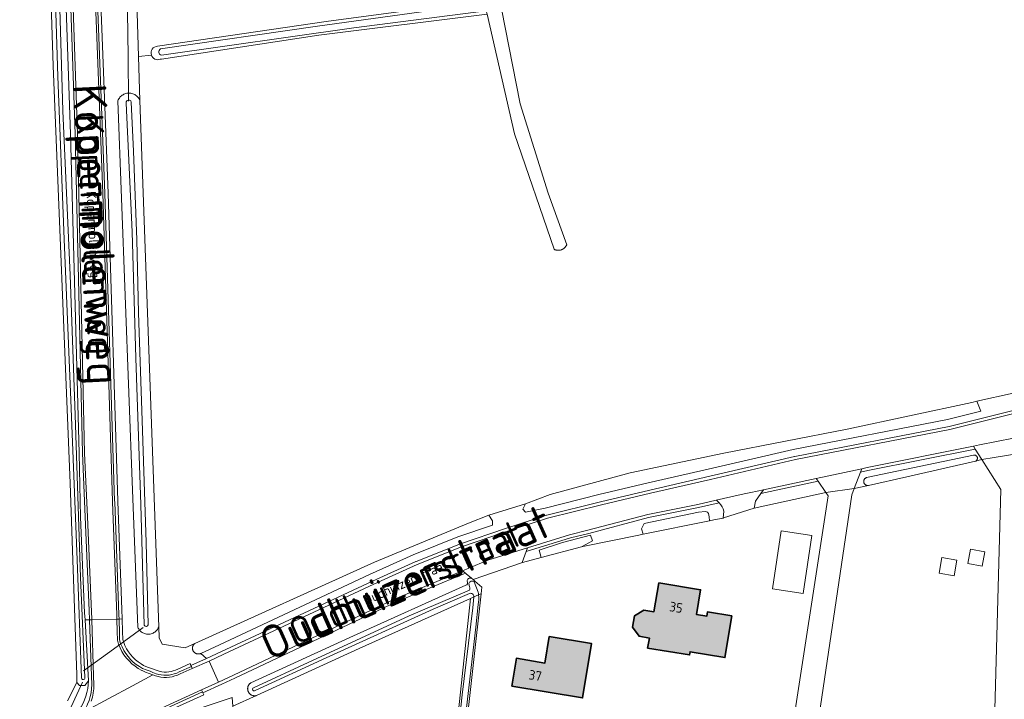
# Model space of a CAD drawing. Header units: metres. Extents: x 200031 to 204075, y 460125 to 464703.
# Tile 159 of 178: x 202241 to 202425, y 464087 to 464214. Entities that reach past the tile are written whole.
import ezdxf
from ezdxf.enums import TextEntityAlignment as Align

# ---------------------------------------------------------------- set-up
doc = ezdxf.new("R2010")
doc.units = ezdxf.units.M
doc.header["$LTSCALE"] = 2
for name, color, linetype, lineweight in [('B-WE-GR-GRAS-GV', 253, 'Continuous', 13), ('B-WE-KW-KUNSTWERK_DUIKER-G', 253, 'Continuous', 18), ('B-WE-OG-BEBOUWING-GV', 253, 'Continuous', 35), ('B-WE-OG-BEBOUWING-T18', 253, 'Continuous', 18), ('B-WE-OG-BEBOUWING_OVERBOUWING-GV', 253, 'Continuous', 18), ('B-WE-OG-TERREIN_CULTUURSCHEIDING-GV', 253, 'Continuous', 18), ('B-WE-OG-TERREIN_ERF-GV', 253, 'Continuous', 18), ('B-WE-OG-TOPOGRAFIE-T18', 250, 'Continuous', 18), ('B-WE-OG-TOPOGRAFIE-T25_2000', 250, 'Continuous', 18), ('B-WE-OG-TOPOGRAFIE-T25_2500', 250, 'Continuous', 18), ('B-WE-OG-WATER_GREPPEL-GV', 253, 'Continuous', 18), ('B-WE-OG-WATER_SLOOT-GV', 253, 'Continuous', 18), ('B-WE-OG-WEG-GV', 253, 'Continuous', 18), ('B-WE-VH-VERHARDING_ASFALT-GV', 253, 'Continuous', 18), ('B-WE-VH-VERHARDING_BETON-A', 254, 'Continuous', 25), ('B-WE-VH-VERHARDING_BETONSTRAATSTEEN-GV', 253, 'Continuous', 18), ('B-WE-VH-VERHARDING_GRASBETONSTEEN-GV', 253, 'Continuous', 18)]:
    doc.layers.add(name, color=color, linetype=linetype, lineweight=lineweight)
doc.styles.add('NLCS-ISO-M1000-T18', font='NLCS-ISO.ttf', dxfattribs={"height": 1.8})
doc.styles.add('NLCS-ISO-M2000-T25', font='NLCS-ISO.ttf', dxfattribs={"height": 5})
doc.styles.add('NLCS-ISO-M2500-T25', font='NLCS-ISO.ttf', dxfattribs={"height": 6.25})

msp = doc.modelspace()

# ---------------------------------------------------------------- hatches: boundary and pattern name
at = {"layer": 'B-WE-VH-VERHARDING_BETON-A'}
h = msp.add_hatch(color=256, dxfattribs=at)
h.dxf.hatch_style = 1
h.paths.add_polyline_path([(202358.545, 464096.358), (202366.387, 464095.054), (202366.485, 464095.646), (202372.999, 464094.563), (202374.288, 464102.357), (202369.74, 464103.109), (202369.61, 464102.319), (202367.686, 464102.638), (202368.453, 464107.274), (202360.658, 464108.563), (202359.72, 464103.144), (202357.828, 464103.472), (202356.071, 464102.355), (202355.715, 464100.252), (202356.938, 464098.565), (202358.869, 464098.23)])
h = msp.add_hatch(color=256, dxfattribs=at)
h.dxf.hatch_style = 1
h.paths.add_polyline_path([(202333.125, 464089.203), (202346.363, 464087.007), (202348.054, 464097.187), (202340.142, 464098.5), (202339.32, 464093.548), (202333.988, 464094.434)])

# ---------------------------------------------------------------- linework, layer by layer
at = {"layer": 'B-WE-GR-GRAS-GV', "flags": 128}
for points in [[(202340.255, 464406.505), (202333.425, 464404.737), (202303.763, 464396.259), (202267.074, 464385.195), (202263.507, 464384.119), (202257.526, 464382.315), (202257.526, 464381.438), (202263.006, 464215.296), (202263.259, 464207.077), (202265.642, 464207.388)], [(202249.942, 464086.458), (202251.666, 464089.912), (202251.661, 464091.371), (202251.562, 464094.847), (202250.44, 464127.21), (202247.273, 464205.346), (202245.188, 464268.729)], [(202266.805, 464209.027), (202298.831, 464213.703), (202326.436, 464217.42)], [(202331.197, 464216.04), (202334.675, 464198.256), (202339.926, 464181.494), (202343.396, 464171.868), (202343.366, 464171.8), (202343.328, 464171.726), (202343.287, 464171.654), (202343.243, 464171.584), (202343.196, 464171.517), (202343.145, 464171.451), (202343.091, 464171.388), (202343.034, 464171.328), (202342.975, 464171.271), (202342.912, 464171.217), (202342.847, 464171.165), (202342.78, 464171.117), (202342.71, 464171.073), (202342.639, 464171.031), (202342.565, 464170.993), (202342.49, 464170.959), (202342.413, 464170.928), (202342.335, 464170.902), (202342.255, 464170.879), (202342.175, 464170.86), (202342.094, 464170.844), (202342.012, 464170.833), (202341.929, 464170.826), (202341.847, 464170.822), (202341.764, 464170.823), (202341.681, 464170.828), (202341.599, 464170.837), (202341.517, 464170.849), (202341.436, 464170.866), (202341.356, 464170.886), (202341.277, 464170.911), (202341.199, 464170.939), (202341.123, 464170.971), (202341.048, 464171.006), (202333.648, 464192.645), (202328.49, 464215.014), (202296.982, 464211.086), (202267.528, 464206.623), (202267.526, 464206.623), (202267.466, 464206.609), (202267.404, 464206.599), (202267.342, 464206.594), (202267.28, 464206.592)], [(202265.642, 464207.388), (202263.259, 464207.077), (202263.512, 464198.858), (202267.01, 464100.319), (202267.104, 464098.286), (202267.654, 464097.101), (202271.94, 464096.387), (202273.757, 464097.21), (202307.421, 464112.46), (202325.042, 464119.723), (202328.828, 464121.209), (202335.688, 464123.358), (202340.282, 464125.081), (202355.284, 464129.129), (202372.786, 464132.82), (202395.884, 464137.345), (202419.221, 464142.345), (202420.158, 464142.551), (202426.967, 464144.047)]]:
    msp.add_lwpolyline(points, dxfattribs=at)
at = {"layer": 'B-WE-GR-GRAS-GV'}
for points in [[(202265.642, 464207.388, -0.4987408), (202266.805, 464209.027)], [(202267.28, 464206.592, -0.4282973), (202265.642, 464207.388)]]:
    msp.add_lwpolyline(points, format="xyb", dxfattribs=at)
at = {"layer": 'B-WE-GR-GRAS-GV', "flags": 128}
msp.add_lwpolyline([(202320.515, 464060.098), (202325.383, 464105.634), (202304.549, 464096.26), (202285.325, 464087.46), (202280.923, 464085.445), (202283.878, 464053.35), (202286.404, 464053.37), (202286.412, 464052.347), (202290.031, 464052.431), (202292.182, 464052.481), (202292.446, 464044.932), (202292.652, 464039.043), (202300.236, 464037.899), (202310.795, 464036.922), (202317.285, 464037.89), (202318.524, 464044.525), (202319.927, 464054.593)], close=True, dxfattribs=at)
at = {"layer": 'B-WE-KW-KUNSTWERK_DUIKER-G', "flags": 128}
for points in [[(202261.364, 464198.728), (202261.27, 464207.09), (202261.176, 464215.453)], [(202252.962, 464092.081), (202258.525, 464096.153), (202264.088, 464100.225)], [(202250.615, 464085.364), (202251.682, 464087.679), (202252.749, 464089.994)]]:
    msp.add_lwpolyline(points, dxfattribs=at)
at = {"layer": 'B-WE-OG-BEBOUWING-GV', "flags": 128}
for points in [[(202358.545, 464096.358), (202366.387, 464095.054), (202366.485, 464095.646), (202372.999, 464094.563), (202374.288, 464102.357), (202369.74, 464103.109), (202369.61, 464102.319), (202367.686, 464102.638), (202368.453, 464107.274), (202360.658, 464108.563), (202359.72, 464103.144), (202357.828, 464103.472), (202356.071, 464102.355), (202355.715, 464100.252), (202356.938, 464098.565), (202358.869, 464098.23)], [(202333.125, 464089.203), (202346.363, 464087.007), (202348.054, 464097.187), (202340.142, 464098.5), (202339.32, 464093.548), (202333.988, 464094.434)]]:
    msp.add_lwpolyline(points, close=True, dxfattribs=at)
at = {"layer": 'B-WE-OG-BEBOUWING_OVERBOUWING-GV', "flags": 128}
for points in [[(202387.66, 464106.56), (202389.27, 464117.43), (202383.52, 464118.28), (202381.91, 464107.41)], [(202418.466, 464112.165), (202421.169, 464111.661), (202421.674, 464114.364), (202418.97, 464114.869)], [(202415.946, 464109.861), (202416.447, 464112.803), (202413.615, 464113.286), (202413.114, 464110.344)]]:
    msp.add_lwpolyline(points, close=True, dxfattribs=at)
at = {"layer": 'B-WE-OG-TERREIN_CULTUURSCHEIDING-GV', "flags": 128}
for points in [[(202255.015, 464246.752), (202256.437, 464210.726), (202257.53, 464181.473), (202259.357, 464123.942), (202259.373, 464123.789), (202260.136, 464103.543), (202260.182, 464101.806), (202260.245, 464099.466), (202260.288, 464097.975), (202260.458, 464097.418), (202260.693, 464096.809), (202260.994, 464096.207), (202261.336, 464095.661), (202261.743, 464095.127), (202262.179, 464094.621), (202262.662, 464094.151), (202263.164, 464093.744), (202263.722, 464093.381), (202264.201, 464093.107), (202264.895, 464092.802), (202267.303, 464091.965), (202267.588, 464091.91), (202268.021, 464091.866), (202268.459, 464091.861), (202268.893, 464091.895), (202269.322, 464091.967), (202269.745, 464092.077), (202270.156, 464092.225), (202270.602, 464092.43), (202272.898, 464093.434), (202273.059, 464093.068), (202275.937, 464094.404), (202274.93, 464095.36), (202274.877, 464095.335), (202274.826, 464095.314), (202274.763, 464095.293), (202274.699, 464095.275), (202274.635, 464095.262), (202274.569, 464095.252), (202274.503, 464095.246), (202274.436, 464095.244), (202274.37, 464095.246), (202274.304, 464095.252), (202274.238, 464095.263), (202274.174, 464095.277), (202274.11, 464095.295), (202274.047, 464095.316), (202273.986, 464095.342), (202273.926, 464095.371), (202273.868, 464095.404), (202273.813, 464095.44), (202273.759, 464095.479), (202273.708, 464095.522), (202273.66, 464095.567), (202273.615, 464095.616), (202273.572, 464095.667), (202273.533, 464095.72), (202273.497, 464095.776), (202273.464, 464095.834), (202273.435, 464095.893), (202273.41, 464095.954), (202273.388, 464096.017), (202273.37, 464096.081), (202273.356, 464096.146), (202273.346, 464096.212), (202273.34, 464096.278), (202273.338, 464096.344), (202273.34, 464096.41), (202273.346, 464096.476), (202273.356, 464096.542), (202273.369, 464096.607), (202273.387, 464096.671), (202273.409, 464096.734), (202273.434, 464096.795), (202273.463, 464096.855), (202273.495, 464096.913), (202273.531, 464096.969), (202273.57, 464097.022), (202273.613, 464097.073), (202273.658, 464097.122), (202273.706, 464097.167), (202273.757, 464097.21), (202271.94, 464096.387), (202267.654, 464097.101), (202267.104, 464098.286), (202267.01, 464100.319), (202266.941, 464100.153), (202266.859, 464099.994), (202266.763, 464099.842), (202266.654, 464099.699), (202266.534, 464099.566), (202266.403, 464099.444), (202266.261, 464099.334), (202266.111, 464099.236), (202265.953, 464099.151), (202265.788, 464099.08), (202265.618, 464099.024), (202265.443, 464098.982), (202265.266, 464098.955), (202265.087, 464098.944), (202264.907, 464098.948), (202264.729, 464098.968), (202264.553, 464099.002), (202264.381, 464099.052), (202264.213, 464099.116), (202264.052, 464099.194), (202263.898, 464099.286), (202263.752, 464099.391), (202263.616, 464099.508), (202263.49, 464099.636), (202263.376, 464099.775), (202263.274, 464099.922), (202263.185, 464100.078), (202263.11, 464100.241), (202262.138, 464125.935), (202259.379, 464198.823), (202259.454, 464198.998), (202259.543, 464199.165), (202259.647, 464199.325), (202259.764, 464199.475), (202259.893, 464199.614), (202260.034, 464199.742), (202260.185, 464199.857), (202260.345, 464199.959), (202260.514, 464200.047), (202260.689, 464200.12), (202260.87, 464200.177), (202261.055, 464200.219), (202261.244, 464200.245), (202261.434, 464200.255), (202261.623, 464200.248), (202261.812, 464200.226), (202261.998, 464200.187), (202262.18, 464200.132), (202262.357, 464200.062), (202262.527, 464199.977), (202262.689, 464199.878), (202262.842, 464199.765), (202262.985, 464199.64), (202263.116, 464199.503), (202263.236, 464199.355), (202263.342, 464199.197), (202263.434, 464199.031), (202263.512, 464198.858), (202263.259, 464207.077), (202263.006, 464215.296)], [(202426.967, 464144.047), (202420.158, 464142.551), (202420.906, 464140.733), (202414.701, 464139.167), (202385.796, 464133.548), (202369.887, 464129.843), (202358.653, 464127.266), (202349.418, 464125.079), (202339.351, 464122.572), (202335.704, 464121.781), (202335.209, 464122.384), (202335.688, 464123.358), (202328.828, 464121.209), (202329.533, 464120.143), (202329.533, 464119.373), (202323.029, 464117.148), (202314.653, 464113.817), (202306.484, 464110.096), (202278.403, 464096.975), (202274.93, 464095.36), (202275.937, 464094.404), (202307.055, 464108.853), (202307.06, 464108.855), (202315.176, 464112.552), (202315.203, 464112.564), (202323.489, 464115.859), (202323.517, 464115.869), (202331.955, 464118.756), (202331.965, 464118.759), (202339.642, 464121.238), (202339.681, 464121.249), (202349.736, 464123.754), (202349.743, 464123.756), (202358.961, 464125.938), (202358.965, 464125.939), (202370.194, 464128.516), (202386.07, 464132.212), (202386.091, 464132.217), (202414.998, 464137.837), (202427.445, 464140.978)], [(202368.063, 464122.657), (202358.711, 464120.766), (202347.526, 464117.819), (202347.512, 464117.815), (202344.081, 464116.998), (202335.794, 464114.412), (202335.061, 464112.387), (202335.093, 464112.395), (202338.631, 464113.324), (202338.272, 464114.69), (202342.609, 464116.129), (202347.874, 464117.498), (202348.25, 464116.405), (202346.175, 464115.304), (202346.432, 464115.372), (202356.889, 464117.494), (202357.714, 464117.662), (202357.396, 464118.679), (202357.921, 464119.702), (202368.098, 464121.767), (202369.38, 464121.912), (202369.782, 464121.765), (202369.957, 464121.535), (202370.075, 464120.915), (202370.141, 464120.185), (202370.939, 464120.347), (202372.67, 464120.699), (202372.806, 464121.995)], [(202371.954, 464123.543), (202368.077, 464122.66), (202368.063, 464122.657)], [(202325.547, 464109.428), (202324.589, 464110.236), (202324.442, 464110.36), (202324.136, 464110.258), (202311.516, 464105.011), (202281.272, 464090.721), (202281.265, 464090.717), (202278.807, 464089.595), (202275.281, 464087.986), (202275.441, 464087.619), (202264.97, 464082.838)], [(202324.839, 464108.718), (202324.778, 464108.862)], [(202283.678, 464088.569), (202283.671, 464088.641), (202283.668, 464088.714), (202283.668, 464088.787), (202283.673, 464088.859), (202283.682, 464088.932), (202283.694, 464089.003), (202283.711, 464089.074), (202283.731, 464089.144), (202283.755, 464089.212), (202283.783, 464089.28), (202283.814, 464089.345), (202283.85, 464089.409), (202283.888, 464089.471), (202283.93, 464089.53), (202283.975, 464089.587), (202284.023, 464089.642), (202284.074, 464089.693), (202284.128, 464089.742), (202284.185, 464089.788), (202284.243, 464089.831), (202303.472, 464098.633), (202324.52, 464108.104)], [(202253.87, 464090.227), (202253.183, 464089.314), (202252.177, 464089.356), (202251.666, 464089.912), (202249.942, 464086.458)], [(202264.688, 464081.718), (202280.773, 464087.075), (202280.923, 464085.445), (202285.325, 464087.46), (202285.263, 464087.445), (202285.192, 464087.432), (202285.12, 464087.423), (202285.047, 464087.418), (202284.974, 464087.417), (202284.902, 464087.42), (202284.829, 464087.427), (202284.757, 464087.437), (202284.686, 464087.452), (202284.616, 464087.471), (202284.547, 464087.493), (202284.479, 464087.519), (202284.413, 464087.549), (202284.348, 464087.583), (202284.285, 464087.62), (202284.225, 464087.66), (202284.167, 464087.704), (202284.111, 464087.751), (202284.058, 464087.801), (202284.008, 464087.853), (202283.961, 464087.909), (202283.917, 464087.967), (202283.876, 464088.027), (202283.838, 464088.089), (202283.804, 464088.153), (202283.774, 464088.219), (202283.747, 464088.287), (202283.724, 464088.356), (202283.705, 464088.426), (202283.69, 464088.497), (202283.678, 464088.569)]]:
    msp.add_lwpolyline(points, dxfattribs=at)
for points in [[(202399.318, 464126.928), (202399.266, 464126.968), (202399.219, 464127.012), (202399.175, 464127.06), (202399.136, 464127.112), (202399.101, 464127.167), (202399.071, 464127.224), (202399.046, 464127.284), (202399.027, 464127.346), (202399.012, 464127.409), (202399.003, 464127.473), (202398.999, 464127.538), (202399.001, 464127.603), (202399.009, 464127.667), (202399.022, 464127.73), (202399.04, 464127.793), (202399.063, 464127.853), (202399.092, 464127.911), (202399.125, 464127.967), (202399.164, 464128.019), (202399.206, 464128.068), (202399.252, 464128.113), (202399.302, 464128.154), (202399.356, 464128.191), (202399.412, 464128.223), (202399.471, 464128.25), (202399.532, 464128.272), (202419.568, 464132.467), (202419.618, 464132.476), (202419.669, 464132.48), (202419.721, 464132.48), (202419.771, 464132.476), (202419.822, 464132.467), (202419.871, 464132.454), (202419.919, 464132.436), (202419.966, 464132.415), (202420.01, 464132.39), (202420.052, 464132.361), (202420.092, 464132.328), (202420.128, 464132.292), (202420.162, 464132.253), (202420.191, 464132.212), (202420.218, 464132.168), (202420.24, 464132.122), (202420.258, 464132.074), (202420.272, 464132.025), (202420.282, 464131.975), (202420.287, 464131.925), (202420.288, 464131.874), (202420.285, 464131.823), (202420.277, 464131.773), (202420.265, 464131.724), (202420.249, 464131.676), (202420.229, 464131.629), (202420.205, 464131.584), (202420.177, 464131.542), (202420.146, 464131.502), (202420.111, 464131.465), (202420.073, 464131.431), (202420.033, 464131.4), (202419.99, 464131.373), (202419.945, 464131.349), (202419.898, 464131.33), (202421.114, 464131.661), (202419.887, 464133.606), (202399.791, 464129.572), (202398.371, 464129.268), (202397.202, 464126.203), (202399.871, 464126.794), (202399.807, 464126.787), (202399.742, 464126.786), (202399.677, 464126.791), (202399.613, 464126.801), (202399.55, 464126.816), (202399.488, 464126.836), (202399.429, 464126.862), (202399.372, 464126.893)], [(202390.453, 464127.571), (202379.735, 464125.274), (202378.751, 464123.835), (202378.492, 464122.524), (202391.914, 464125.468)]]:
    msp.add_lwpolyline(points, close=True, dxfattribs=at)
at = {"layer": 'B-WE-OG-TERREIN_CULTUURSCHEIDING-GV'}
for points in [[(202372.806, 464121.995, 0.1215909), (202371.954, 464123.543)], [(202324.778, 464108.862, -0.5280674), (202325.547, 464109.428)], [(202324.52, 464108.104, 0.3802292), (202324.839, 464108.718)], [(202252.119, 464084.743, 0.1420111), (202253.87, 464090.227)]]:
    msp.add_lwpolyline(points, format="xyb", dxfattribs=at)
at = {"layer": 'B-WE-OG-TERREIN_ERF-GV', "flags": 128}
for points in [[(202423.093, 464068.819), (202424.656, 464126.049), (202421.114, 464131.661), (202419.898, 464131.33), (202407.079, 464128.39), (202399.871, 464126.794), (202397.202, 464126.203), (202396.768, 464125.066), (202389.731, 464077.455)], [(202385.195, 464078.22), (202392.34, 464124.856), (202391.914, 464125.468), (202378.492, 464122.524), (202372.726, 464120.71), (202372.67, 464120.699), (202370.939, 464120.347), (202370.141, 464120.185), (202357.714, 464117.662), (202356.889, 464117.494), (202346.432, 464115.372), (202346.175, 464115.304), (202338.631, 464113.324), (202335.093, 464112.395), (202325.861, 464109.163), (202326.214, 464108.866), (202327.514, 464107.77), (202327.375, 464106.522), (202324.317, 464079.079)], [(202280.923, 464085.445), (202280.773, 464087.075), (202264.688, 464081.718)]]:
    msp.add_lwpolyline(points, dxfattribs=at)
for points in [[(202357.828, 464103.472), (202359.72, 464103.144), (202360.658, 464108.563), (202368.453, 464107.274), (202367.686, 464102.638), (202369.61, 464102.319), (202369.74, 464103.109), (202374.288, 464102.357), (202372.999, 464094.563), (202366.485, 464095.646), (202366.387, 464095.054), (202358.545, 464096.358), (202358.869, 464098.23), (202356.938, 464098.565), (202355.715, 464100.252), (202356.071, 464102.355)], [(202333.125, 464089.203), (202333.988, 464094.434), (202339.32, 464093.548), (202340.142, 464098.5), (202348.054, 464097.187), (202346.363, 464087.007)]]:
    msp.add_lwpolyline(points, close=True, dxfattribs=at)
at = {"layer": 'B-WE-OG-WATER_GREPPEL-GV', "flags": 128}
msp.add_lwpolyline([(202328.49, 464215.014), (202333.648, 464192.645), (202341.048, 464171.006), (202341.123, 464170.971), (202341.199, 464170.939), (202341.277, 464170.911), (202341.356, 464170.886), (202341.436, 464170.866), (202341.517, 464170.849), (202341.599, 464170.837), (202341.681, 464170.828), (202341.764, 464170.823), (202341.847, 464170.822), (202341.929, 464170.826), (202342.012, 464170.833), (202342.094, 464170.844), (202342.175, 464170.86), (202342.255, 464170.879), (202342.335, 464170.902), (202342.413, 464170.928), (202342.49, 464170.959), (202342.565, 464170.993), (202342.639, 464171.031), (202342.71, 464171.073), (202342.78, 464171.117), (202342.847, 464171.165), (202342.912, 464171.217), (202342.975, 464171.271), (202343.034, 464171.328), (202343.091, 464171.388), (202343.145, 464171.451), (202343.196, 464171.517), (202343.243, 464171.584), (202343.287, 464171.654), (202343.328, 464171.726), (202343.366, 464171.8), (202343.396, 464171.868), (202339.926, 464181.494), (202334.675, 464198.256), (202331.197, 464216.04)], dxfattribs=at)
msp.add_lwpolyline([(202399.871, 464126.794), (202407.079, 464128.39), (202419.898, 464131.33), (202419.945, 464131.349), (202419.99, 464131.373), (202420.033, 464131.4), (202420.073, 464131.431), (202420.111, 464131.465), (202420.146, 464131.502), (202420.177, 464131.542), (202420.205, 464131.584), (202420.229, 464131.629), (202420.249, 464131.676), (202420.265, 464131.724), (202420.277, 464131.773), (202420.285, 464131.823), (202420.288, 464131.874), (202420.287, 464131.925), (202420.282, 464131.975), (202420.272, 464132.025), (202420.258, 464132.074), (202420.24, 464132.122), (202420.218, 464132.168), (202420.191, 464132.212), (202420.162, 464132.253), (202420.128, 464132.292), (202420.092, 464132.328), (202420.052, 464132.361), (202420.01, 464132.39), (202419.966, 464132.415), (202419.919, 464132.436), (202419.871, 464132.454), (202419.822, 464132.467), (202419.771, 464132.476), (202419.721, 464132.48), (202419.669, 464132.48), (202419.618, 464132.476), (202419.568, 464132.467), (202399.532, 464128.272), (202399.471, 464128.25), (202399.412, 464128.223), (202399.356, 464128.191), (202399.302, 464128.154), (202399.252, 464128.113), (202399.206, 464128.068), (202399.164, 464128.019), (202399.125, 464127.967), (202399.092, 464127.911), (202399.063, 464127.853), (202399.04, 464127.793), (202399.022, 464127.73), (202399.009, 464127.667), (202399.001, 464127.603), (202398.999, 464127.538), (202399.003, 464127.473), (202399.012, 464127.409), (202399.027, 464127.346), (202399.046, 464127.284), (202399.071, 464127.224), (202399.101, 464127.167), (202399.136, 464127.112), (202399.175, 464127.06), (202399.219, 464127.012), (202399.266, 464126.968), (202399.318, 464126.928), (202399.372, 464126.893), (202399.429, 464126.862), (202399.488, 464126.836), (202399.55, 464126.816), (202399.613, 464126.801), (202399.677, 464126.791), (202399.742, 464126.786), (202399.807, 464126.787)], close=True, dxfattribs=at)
at = {"layer": 'B-WE-OG-WATER_SLOOT-GV', "flags": 128}
for points in [[(202244.967, 464359.193), (202243.375, 464387.699), (202240.993, 464387.495), (202245.188, 464268.729), (202247.273, 464205.346), (202250.44, 464127.21), (202251.562, 464094.847), (202251.661, 464091.371), (202251.666, 464089.912), (202252.177, 464089.356), (202253.183, 464089.314), (202253.87, 464090.227), (202253.22, 464101.627), (202253.143, 464102.974), (202252.357, 464120.881), (202252.141, 464132.811), (202250.498, 464192.557), (202247.56, 464277.988)], [(202267.01, 464100.319), (202263.512, 464198.858), (202263.434, 464199.031), (202263.342, 464199.197), (202263.236, 464199.355), (202263.116, 464199.503), (202262.985, 464199.64), (202262.842, 464199.765), (202262.689, 464199.878), (202262.527, 464199.977), (202262.357, 464200.062), (202262.18, 464200.132), (202261.998, 464200.187), (202261.812, 464200.226), (202261.623, 464200.248), (202261.434, 464200.255), (202261.244, 464200.245), (202261.055, 464200.219), (202260.87, 464200.177), (202260.689, 464200.12), (202260.514, 464200.047), (202260.345, 464199.959), (202260.185, 464199.857), (202260.034, 464199.742), (202259.893, 464199.614), (202259.764, 464199.475), (202259.647, 464199.325), (202259.543, 464199.165), (202259.454, 464198.998), (202259.379, 464198.823), (202262.138, 464125.935), (202263.11, 464100.241), (202263.185, 464100.078), (202263.274, 464099.922), (202263.376, 464099.775), (202263.49, 464099.636), (202263.616, 464099.508), (202263.752, 464099.391), (202263.898, 464099.286), (202264.052, 464099.194), (202264.213, 464099.116), (202264.381, 464099.052), (202264.553, 464099.002), (202264.729, 464098.968), (202264.907, 464098.948), (202265.087, 464098.944), (202265.266, 464098.955), (202265.443, 464098.982), (202265.618, 464099.024), (202265.788, 464099.08), (202265.953, 464099.151), (202266.111, 464099.236), (202266.261, 464099.334), (202266.403, 464099.444), (202266.534, 464099.566), (202266.654, 464099.699), (202266.763, 464099.842), (202266.859, 464099.994), (202266.941, 464100.153)], [(202420.158, 464142.551), (202419.221, 464142.345), (202395.884, 464137.345), (202372.786, 464132.82), (202355.284, 464129.129), (202340.282, 464125.081), (202335.688, 464123.358), (202335.209, 464122.384), (202335.704, 464121.781), (202339.351, 464122.572), (202349.418, 464125.079), (202358.653, 464127.266), (202369.887, 464129.843), (202385.796, 464133.548), (202414.701, 464139.167), (202420.906, 464140.733)], [(202357.714, 464117.662), (202370.141, 464120.185), (202370.075, 464120.915), (202369.957, 464121.535), (202369.782, 464121.765), (202369.38, 464121.912), (202368.098, 464121.767), (202357.921, 464119.702), (202357.396, 464118.679)], [(202328.828, 464121.209), (202325.042, 464119.723), (202307.421, 464112.46), (202273.757, 464097.21), (202273.706, 464097.167), (202273.658, 464097.122), (202273.613, 464097.073), (202273.57, 464097.022), (202273.531, 464096.969), (202273.495, 464096.913), (202273.463, 464096.855), (202273.434, 464096.795), (202273.409, 464096.734), (202273.387, 464096.671), (202273.369, 464096.607), (202273.356, 464096.542), (202273.346, 464096.476), (202273.34, 464096.41), (202273.338, 464096.344), (202273.34, 464096.278), (202273.346, 464096.212), (202273.356, 464096.146), (202273.37, 464096.081), (202273.388, 464096.017), (202273.41, 464095.954), (202273.435, 464095.893), (202273.464, 464095.834), (202273.497, 464095.776), (202273.533, 464095.72), (202273.572, 464095.667), (202273.615, 464095.616), (202273.66, 464095.567), (202273.708, 464095.522), (202273.759, 464095.479), (202273.813, 464095.44), (202273.868, 464095.404), (202273.926, 464095.371), (202273.986, 464095.342), (202274.047, 464095.316), (202274.11, 464095.295), (202274.174, 464095.277), (202274.238, 464095.263), (202274.304, 464095.252), (202274.37, 464095.246), (202274.436, 464095.244), (202274.503, 464095.246), (202274.569, 464095.252), (202274.635, 464095.262), (202274.699, 464095.275), (202274.763, 464095.293), (202274.826, 464095.314), (202274.877, 464095.335), (202274.93, 464095.36), (202278.403, 464096.975), (202306.484, 464110.096), (202314.653, 464113.817), (202323.029, 464117.148), (202329.533, 464119.373), (202329.533, 464120.143)], [(202347.874, 464117.498), (202342.609, 464116.129), (202338.272, 464114.69), (202338.631, 464113.324), (202346.175, 464115.304), (202348.25, 464116.405)]]:
    msp.add_lwpolyline(points, close=True, dxfattribs=at)
for points in [[(202249.333, 464172.938), (202248.103, 464203.393), (202247.228, 464233.302), (202246.258, 464263.114), (202245.17, 464292.428), (202244.112, 464321.946), (202243.126, 464348.53), (202242.952, 464361.177), (202242.419, 464375.827), (202241.889, 464386.731)], [(202241.889, 464386.731), (202242.419, 464375.827), (202242.952, 464361.177), (202243.126, 464348.53), (202244.112, 464321.946), (202245.17, 464292.428), (202246.258, 464263.114), (202247.228, 464233.302), (202248.103, 464203.393), (202249.333, 464172.938), (202250.569, 464142.774), (202251.763, 464112.845), (202252.57, 464090.754)], [(202242.786, 464386.856), (202243.875, 464358.336), (202244.938, 464320.167), (202246.098, 464288.79), (202247.142, 464254.593), (202248.17, 464226.78), (202249.075, 464196.919), (202250.451, 464166.188), (202251.379, 464140.049), (202252.383, 464109.535), (202253.212, 464090.853)], [(202253.212, 464090.853), (202252.383, 464109.535), (202251.379, 464140.049), (202250.451, 464166.188), (202249.075, 464196.919), (202248.17, 464226.78), (202247.142, 464254.593), (202246.098, 464288.79), (202244.938, 464320.167), (202243.875, 464358.336), (202242.786, 464386.856)], [(202267.366, 464208.522), (202296.758, 464212.777), (202328.006, 464217.072), (202327.281, 464218.9)], [(202326.436, 464217.42), (202298.831, 464213.703), (202266.805, 464209.027)], [(202267.532, 464207.353), (202303.565, 464212.46), (202328.343, 464215.64), (202328.006, 464217.072), (202296.758, 464212.777), (202267.366, 464208.522)], [(202267.28, 464206.592), (202267.342, 464206.594), (202267.404, 464206.599), (202267.466, 464206.609), (202267.526, 464206.623), (202267.528, 464206.623), (202296.982, 464211.086), (202328.49, 464215.014), (202328.343, 464215.64), (202303.565, 464212.46), (202267.532, 464207.353)], [(202264.326, 464100.655), (202263.697, 464123.228), (202262.728, 464150.609), (202262.051, 464174.257), (202260.941, 464198.391)], [(202260.941, 464198.391), (202262.051, 464174.257), (202262.728, 464150.609), (202263.697, 464123.228), (202264.326, 464100.655)], [(202261.878, 464198.558), (202262.303, 464189.378), (202262.918, 464172.766), (202263.215, 464159.127), (202263.913, 464138.961), (202264.694, 464116.106), (202265.047, 464100.731)], [(202265.047, 464100.731), (202264.694, 464116.106), (202263.913, 464138.961), (202263.215, 464159.127), (202262.918, 464172.766), (202262.303, 464189.378), (202261.878, 464198.558)], [(202252.57, 464090.754), (202251.763, 464112.845), (202250.569, 464142.774), (202249.333, 464172.938)], [(202324.778, 464108.862), (202324.839, 464108.718)], [(202327.375, 464106.522), (202327.514, 464107.77), (202326.214, 464108.866), (202325.861, 464109.163), (202325.547, 464109.428)], [(202324.52, 464108.104), (202303.472, 464098.633), (202284.243, 464089.831), (202284.185, 464089.788), (202284.128, 464089.742), (202284.074, 464089.693), (202284.023, 464089.642), (202283.975, 464089.587), (202283.93, 464089.53), (202283.888, 464089.471), (202283.85, 464089.409), (202283.814, 464089.345), (202283.783, 464089.28), (202283.755, 464089.212), (202283.731, 464089.144), (202283.711, 464089.074), (202283.694, 464089.003), (202283.682, 464088.932), (202283.673, 464088.859), (202283.668, 464088.787), (202283.668, 464088.714), (202283.671, 464088.641), (202283.678, 464088.569), (202283.69, 464088.497), (202283.705, 464088.426), (202283.724, 464088.356), (202283.747, 464088.287), (202283.774, 464088.219), (202283.804, 464088.153), (202283.838, 464088.089), (202283.876, 464088.027), (202283.917, 464087.967), (202283.961, 464087.909), (202284.008, 464087.853), (202284.058, 464087.801), (202284.111, 464087.751), (202284.167, 464087.704), (202284.225, 464087.66), (202284.285, 464087.62), (202284.348, 464087.583), (202284.413, 464087.549), (202284.479, 464087.519), (202284.547, 464087.493), (202284.616, 464087.471), (202284.686, 464087.452), (202284.757, 464087.437), (202284.829, 464087.427), (202284.902, 464087.42), (202284.974, 464087.417), (202285.047, 464087.418), (202285.12, 464087.423), (202285.192, 464087.432), (202285.263, 464087.445), (202285.325, 464087.46), (202304.549, 464096.26), (202325.383, 464105.634), (202326.006, 464105.912)], [(202284.777, 464088.922), (202295.786, 464094.006), (202313.926, 464102.386), (202325.177, 464107.211)], [(202325.177, 464107.211), (202313.926, 464102.386), (202295.786, 464094.006), (202284.777, 464088.922)], [(202325.199, 464107.828), (202325.07, 464108.409)], [(202325.07, 464108.409), (202325.199, 464107.828)], [(202326.102, 464108.734), (202326.832, 464106.794)], [(202326.832, 464106.794), (202326.102, 464108.734)], [(202325.189, 464106.574), (202318.376, 464103.644), (202298.372, 464094.501), (202285.083, 464088.404)], [(202285.083, 464088.404), (202298.372, 464094.501), (202318.376, 464103.644), (202325.189, 464106.574)], [(202320.883, 464059.744), (202321.856, 464068.982), (202323.826, 464087.595), (202325.836, 464103.9), (202326.006, 464105.912), (202325.383, 464105.634), (202320.515, 464060.098)], [(202326.006, 464105.912), (202325.836, 464103.9), (202323.826, 464087.595), (202321.856, 464068.982), (202320.883, 464059.744)], [(202324.317, 464079.079), (202327.375, 464106.522), (202326.894, 464106.307)], [(202326.894, 464106.307), (202326.006, 464105.912)], [(202326.01, 464105.958), (202326.006, 464105.912), (202326.894, 464106.307)], [(202326.006, 464105.912), (202326.01, 464105.958)], [(202326.894, 464106.307), (202327.375, 464106.522)], [(202326.831, 464104.512), (202326.381, 464100.274), (202323.527, 464075.423), (202321.86, 464059.664)], [(202321.86, 464059.664), (202323.527, 464075.423), (202326.381, 464100.274), (202326.831, 464104.512)]]:
    msp.add_lwpolyline(points, dxfattribs=at)
at = {"layer": 'B-WE-OG-WATER_SLOOT-GV'}
for points in [[(202266.805, 464209.027, 0.4987408), (202265.642, 464207.388)], [(202267.532, 464207.353, -0.7343406), (202267.366, 464208.522)], [(202267.366, 464208.522, 0.7343406), (202267.532, 464207.353)], [(202265.642, 464207.388, 0.4282973), (202267.28, 464206.592)], [(202260.941, 464198.391, -1.0366457), (202261.878, 464198.558)], [(202261.878, 464198.558, 1.0366457), (202260.941, 464198.391)], [(202325.547, 464109.428, 0.5280674), (202324.778, 464108.862)], [(202325.07, 464108.409, -0.5351643), (202326.102, 464108.734)], [(202326.102, 464108.734, 0.5351643), (202325.07, 464108.409)], [(202324.839, 464108.718, -0.3802292), (202324.52, 464108.104)], [(202325.177, 464107.211, 0.2564057), (202325.199, 464107.828)], [(202325.199, 464107.828, -0.2564057), (202325.177, 464107.211)], [(202326.01, 464105.958, 0.5095545), (202325.189, 464106.574)], [(202325.189, 464106.574, -0.5095545), (202326.01, 464105.958)], [(202326.894, 464106.307, -0.063669), (202326.831, 464104.512)], [(202326.831, 464104.512, 0.063669), (202326.894, 464106.307)], [(202326.832, 464106.794, -0.0164224), (202326.894, 464106.307)], [(202326.894, 464106.307, 0.0164224), (202326.832, 464106.794)], [(202265.047, 464100.731, -0.8348857), (202264.326, 464100.655)], [(202264.326, 464100.655, 0.8348857), (202265.047, 464100.731)], [(202253.212, 464090.853, -1.037829), (202252.57, 464090.754)], [(202252.57, 464090.754, 1.037829), (202253.212, 464090.853)], [(202285.083, 464088.404, -1.2263594), (202284.777, 464088.922)], [(202284.777, 464088.922, 1.2263594), (202285.083, 464088.404)]]:
    msp.add_lwpolyline(points, format="xyb", dxfattribs=at)
at = {"layer": 'B-WE-OG-WEG-GV', "flags": 128}
for points in [[(202251.397, 464192.583), (202248.459, 464278.018), (202245.866, 464359.233), (202244.304, 464387.319), (202244.288, 464387.556), (202244.299, 464387.9), (202244.097, 464387.856), (202243.375, 464387.699), (202244.967, 464359.193), (202247.56, 464277.988), (202250.498, 464192.557), (202252.141, 464132.811), (202252.357, 464120.881), (202253.143, 464102.974), (202253.22, 464101.627), (202254.086, 464101.65), (202254.027, 464103.359), (202253.256, 464120.921), (202252.741, 464132.831)], [(202398.625, 464129.935), (202398.371, 464129.268), (202399.791, 464129.572), (202419.887, 464133.606), (202419.544, 464134.149), (202399.669, 464130.159)], [(202390.453, 464127.571), (202390.082, 464128.105), (202380.227, 464125.993), (202379.735, 464125.274)], [(202324.442, 464110.36), (202323.906, 464110.812), (202311.273, 464105.56), (202281.016, 464091.263), (202278.198, 464089.977), (202275.041, 464088.535), (202275.201, 464088.169), (202275.281, 464087.986), (202278.807, 464089.595), (202281.265, 464090.717), (202281.272, 464090.721), (202311.516, 464105.011), (202324.136, 464110.258)], [(202260.994, 464096.207), (202260.693, 464096.809), (202260.458, 464097.418), (202260.288, 464097.975), (202260.245, 464099.466), (202260.182, 464101.806), (202259.588, 464101.791), (202259.596, 464101.377), (202259.648, 464099.449), (202259.693, 464097.878), (202259.893, 464097.224), (202260.146, 464096.567), (202260.473, 464095.914), (202260.844, 464095.321), (202261.278, 464094.751), (202261.743, 464094.211), (202262.265, 464093.704), (202262.813, 464093.26), (202263.411, 464092.871), (202263.965, 464092.554), (202263.975, 464092.554), (202264.677, 464092.246), (202265.391, 464091.998), (202265.899, 464091.79), (202266.549, 464091.544), (202267.02, 464091.408), (202267.501, 464091.316), (202267.988, 464091.267), (202268.478, 464091.261), (202268.966, 464091.298), (202269.448, 464091.38), (202269.923, 464091.504), (202270.383, 464091.669), (202270.848, 464091.883), (202273.139, 464092.885), (202273.059, 464093.068), (202272.898, 464093.434), (202270.602, 464092.43), (202270.156, 464092.225), (202269.745, 464092.077), (202269.322, 464091.967), (202268.893, 464091.895), (202268.459, 464091.861), (202268.021, 464091.866), (202267.588, 464091.91), (202267.303, 464091.965), (202264.895, 464092.802), (202264.201, 464093.107), (202263.722, 464093.381), (202263.164, 464093.744), (202262.662, 464094.151), (202262.179, 464094.621), (202261.743, 464095.127), (202261.336, 464095.661)]]:
    msp.add_lwpolyline(points, close=True, dxfattribs=at)
for points in [[(202254.416, 464246.732), (202255.838, 464210.703), (202256.931, 464181.452), (202258.758, 464123.902), (202258.774, 464123.747), (202259.572, 464102.575), (202259.588, 464101.791), (202260.182, 464101.806), (202260.136, 464103.543), (202259.373, 464123.789), (202259.357, 464123.942), (202257.53, 464181.473), (202256.437, 464210.726), (202255.015, 464246.752)], [(202427.445, 464140.978), (202414.998, 464137.837), (202386.091, 464132.217), (202386.07, 464132.212), (202370.194, 464128.516), (202358.965, 464125.939), (202358.961, 464125.938), (202349.743, 464123.756), (202349.736, 464123.754), (202339.681, 464121.249), (202339.642, 464121.238), (202331.965, 464118.759), (202331.955, 464118.756), (202323.517, 464115.869), (202323.489, 464115.859), (202315.203, 464112.564), (202315.176, 464112.552), (202307.06, 464108.855), (202307.055, 464108.853), (202275.937, 464094.404), (202273.059, 464093.068), (202273.139, 464092.885), (202273.299, 464092.518), (202276.466, 464093.903), (202276.479, 464093.909), (202279.235, 464095.191), (202307.309, 464108.309), (202315.425, 464112.006), (202323.711, 464115.301), (202332.149, 464118.188), (202339.826, 464120.667), (202349.881, 464123.172), (202359.099, 464125.354), (202370.329, 464127.931), (202386.206, 464131.628), (202415.129, 464137.251), (202427.592, 464140.396)], [(202371.403, 464124.033), (202367.944, 464123.245), (202358.575, 464121.351), (202347.373, 464118.399), (202343.922, 464117.577), (202336.05, 464115.12), (202335.794, 464114.412), (202344.081, 464116.998), (202347.512, 464117.815), (202347.526, 464117.819)], [(202347.526, 464117.819), (202358.711, 464120.766), (202368.063, 464122.657), (202368.077, 464122.66), (202371.954, 464123.543)], [(202243.079, 464078.888), (202243.16, 464078.705), (202246.5, 464080.226), (202250.865, 464082.701), (202251.894, 464083.453), (202253.191, 464084.882), (202253.372, 464085.165), (202253.628, 464085.679), (202253.699, 464085.819), (202253.983, 464086.539), (202254.209, 464087.26), (202254.368, 464087.951), (202254.368, 464088.027), (202254.462, 464088.723), (202254.493, 464089.502), (202254.446, 464091.112), (202254.086, 464101.65), (202253.22, 464101.627), (202253.87, 464090.227)], [(202264.97, 464082.838), (202275.441, 464087.619), (202275.281, 464087.986), (202275.201, 464088.169), (202264.705, 464083.377)]]:
    msp.add_lwpolyline(points, dxfattribs=at)
at = {"layer": 'B-WE-OG-WEG-GV'}
for points in [[(202371.954, 464123.543, 0.0509067), (202371.403, 464124.033)], [(202253.87, 464090.227, -0.1420111), (202252.119, 464084.743)]]:
    msp.add_lwpolyline(points, format="xyb", dxfattribs=at)
at = {"layer": 'B-WE-VH-VERHARDING_ASFALT-GV', "flags": 128}
for points in [[(202248.859, 464278.041), (202251.793, 464192.589), (202253.137, 464132.85), (202253.659, 464120.951), (202254.44, 464103.132), (202254.484, 464101.809), (202254.489, 464101.66), (202259.193, 464101.781), (202259.173, 464102.576), (202258.369, 464123.719), (202258.363, 464123.864), (202256.539, 464181.45), (202255.436, 464210.699), (202254.009, 464246.71)], [(202427.592, 464140.396), (202415.129, 464137.251), (202386.206, 464131.628), (202370.329, 464127.931), (202359.099, 464125.354), (202349.881, 464123.172), (202339.826, 464120.667), (202332.149, 464118.188), (202323.711, 464115.301), (202315.425, 464112.006), (202307.309, 464108.309), (202279.235, 464095.191), (202276.479, 464093.909), (202276.466, 464093.903), (202278.198, 464089.977), (202281.016, 464091.263), (202311.273, 464105.56), (202323.906, 464110.812), (202328.647, 464112.81), (202336.05, 464115.12), (202343.922, 464117.577), (202347.373, 464118.399), (202358.575, 464121.351), (202367.944, 464123.245), (202371.403, 464124.033), (202372.726, 464124.334), (202376.6, 464125.216), (202377.843, 464125.482), (202380.227, 464125.993), (202390.082, 464128.105), (202398.625, 464129.935), (202399.669, 464130.159), (202419.544, 464134.149), (202420.674, 464134.376), (202430.23, 464136.263)], [(202253.504, 464084.631), (202257.696, 464086.899), (202262.122, 464089.293), (202265.932, 464091.353), (202265.243, 464091.619), (202264.537, 464091.864), (202263.891, 464092.152), (202263.854, 464092.168), (202263.2, 464092.53), (202262.58, 464092.946), (202261.997, 464093.414), (202261.456, 464093.93), (202260.962, 464094.49), (202260.517, 464095.09), (202260.125, 464095.727), (202259.789, 464096.394), (202259.511, 464097.088), (202259.294, 464097.803), (202259.252, 464099.447), (202259.194, 464101.755), (202259.193, 464101.781), (202254.489, 464101.66), (202254.841, 464091.13), (202254.896, 464089.489), (202254.864, 464088.702), (202254.772, 464087.986), (202254.764, 464087.92), (202254.597, 464087.15), (202254.365, 464086.397)], [(202264.529, 464083.736), (202275.041, 464088.535), (202278.198, 464089.977), (202276.466, 464093.903), (202273.299, 464092.518), (202271.012, 464091.518), (202270.535, 464091.298), (202270.041, 464091.121), (202269.532, 464090.988), (202269.014, 464090.901), (202268.491, 464090.861), (202267.965, 464090.867), (202267.443, 464090.92), (202266.927, 464091.019), (202266.422, 464091.164), (202265.932, 464091.353), (202262.122, 464089.293), (202257.696, 464086.899), (202253.504, 464084.631)]]:
    msp.add_lwpolyline(points, dxfattribs=at)
at = {"layer": 'B-WE-VH-VERHARDING_BETONSTRAATSTEEN-GV', "flags": 128}
for points in [[(202423.406, 464132.03), (202428.779, 464132.894), (202428.83, 464134.966), (202429.39, 464135.485), (202430.23, 464136.263), (202420.674, 464134.376), (202419.544, 464134.149), (202419.887, 464133.606), (202421.114, 464131.661)], [(202423.406, 464132.03), (202421.114, 464131.661), (202424.656, 464126.049), (202423.093, 464068.819), (202419.536, 464048.181), (202425.888, 464047.086), (202427.092, 464068.71), (202428.174, 464108.366), (202428.703, 464129.81), (202428.779, 464132.894)], [(202390.453, 464127.571), (202391.914, 464125.468), (202397.202, 464126.203), (202398.371, 464129.268), (202398.625, 464129.935), (202390.082, 464128.105)], [(202391.914, 464125.468), (202392.34, 464124.856), (202385.195, 464078.22), (202389.731, 464077.455), (202396.768, 464125.066), (202397.202, 464126.203)], [(202323.906, 464110.812), (202324.442, 464110.36), (202324.589, 464110.236), (202325.547, 464109.428), (202325.861, 464109.163), (202335.093, 464112.395), (202335.061, 464112.387), (202335.794, 464114.412), (202336.05, 464115.12), (202328.647, 464112.81)]]:
    msp.add_lwpolyline(points, close=True, dxfattribs=at)
for points in [[(202378.751, 464123.835), (202379.735, 464125.274), (202380.227, 464125.993), (202377.843, 464125.482), (202376.6, 464125.216), (202372.726, 464124.334), (202371.403, 464124.033)], [(202372.806, 464121.995), (202372.67, 464120.699), (202372.726, 464120.71), (202378.492, 464122.524), (202378.751, 464123.835)]]:
    msp.add_lwpolyline(points, dxfattribs=at)
at = {"layer": 'B-WE-VH-VERHARDING_BETONSTRAATSTEEN-GV'}
for points in [[(202371.403, 464124.033, -0.0509067), (202371.954, 464123.543)], [(202371.954, 464123.543, -0.1215909), (202372.806, 464121.995)]]:
    msp.add_lwpolyline(points, format="xyb", dxfattribs=at)
at = {"layer": 'B-WE-VH-VERHARDING_GRASBETONSTEEN-GV', "flags": 128}
for points in [[(202252.741, 464132.831), (202253.256, 464120.921), (202254.027, 464103.359), (202254.086, 464101.65), (202254.489, 464101.66), (202254.484, 464101.809), (202254.44, 464103.132), (202253.659, 464120.951), (202253.137, 464132.85), (202251.793, 464192.589), (202248.859, 464278.041), (202246.273, 464359.243), (202244.703, 464387.333), (202244.694, 464387.574), (202244.699, 464387.987), (202244.299, 464387.9), (202244.288, 464387.556), (202244.304, 464387.319), (202245.866, 464359.233), (202248.459, 464278.018), (202251.397, 464192.583)], [(202269.532, 464090.988), (202270.041, 464091.121), (202270.535, 464091.298), (202271.012, 464091.518), (202273.299, 464092.518), (202273.139, 464092.885), (202270.848, 464091.883), (202270.383, 464091.669), (202269.923, 464091.504), (202269.448, 464091.38), (202268.966, 464091.298), (202268.478, 464091.261), (202267.988, 464091.267), (202267.501, 464091.316), (202267.02, 464091.408), (202266.549, 464091.544), (202265.899, 464091.79), (202265.391, 464091.998), (202264.677, 464092.246), (202263.975, 464092.554), (202263.965, 464092.554), (202263.411, 464092.871), (202262.813, 464093.26), (202262.265, 464093.704), (202261.743, 464094.211), (202261.278, 464094.751), (202260.844, 464095.321), (202260.473, 464095.914), (202260.146, 464096.567), (202259.893, 464097.224), (202259.693, 464097.878), (202259.648, 464099.449), (202259.596, 464101.377), (202259.588, 464101.791), (202259.193, 464101.781), (202259.194, 464101.755), (202259.252, 464099.447), (202259.294, 464097.803), (202259.511, 464097.088), (202259.789, 464096.394), (202260.125, 464095.727), (202260.517, 464095.09), (202260.962, 464094.49), (202261.456, 464093.93), (202261.997, 464093.414), (202262.58, 464092.946), (202263.2, 464092.53), (202263.854, 464092.168), (202263.891, 464092.152), (202264.537, 464091.864), (202265.243, 464091.619), (202265.932, 464091.353), (202266.422, 464091.164), (202266.927, 464091.019), (202267.443, 464090.92), (202267.965, 464090.867), (202268.491, 464090.861), (202269.014, 464090.901)]]:
    msp.add_lwpolyline(points, close=True, dxfattribs=at)
for points in [[(202254.009, 464246.71), (202255.436, 464210.699), (202256.539, 464181.45), (202258.363, 464123.864), (202258.369, 464123.719), (202259.173, 464102.576), (202259.193, 464101.781), (202259.588, 464101.791), (202259.572, 464102.575), (202258.774, 464123.747), (202258.758, 464123.902), (202256.931, 464181.452), (202255.838, 464210.703), (202254.416, 464246.732)], [(202254.365, 464086.397), (202254.597, 464087.15), (202254.764, 464087.92), (202254.772, 464087.986), (202254.864, 464088.702), (202254.896, 464089.489), (202254.841, 464091.13), (202254.489, 464101.66), (202254.086, 464101.65), (202254.446, 464091.112), (202254.493, 464089.502), (202254.462, 464088.723), (202254.368, 464088.027), (202254.368, 464087.951), (202254.209, 464087.26), (202253.983, 464086.539)], [(202264.705, 464083.377), (202275.201, 464088.169), (202275.041, 464088.535), (202264.529, 464083.736)]]:
    msp.add_lwpolyline(points, dxfattribs=at)

# ---------------------------------------------------------------- texts
at = {"layer": 'B-WE-OG-BEBOUWING-T18', "style": 'NLCS-ISO-M1000-T18'}
for s, p in [('35', (202363.889, 464103.974)), ('37', (202337.512, 464091.219))]:
    msp.add_text(s, height=1.8, rotation=350.6, dxfattribs=at).set_placement(p, align=Align.MIDDLE)
at = {"layer": 'B-WE-OG-TOPOGRAFIE-T18', "style": 'NLCS-ISO-M1000-T18'}
for s, rotation, p in [('Kopermolenweg', 272.8, (202254.499, 464173.758)), ('Oudhuizerstraat', 24.1, (202313.201, 464108.661))]:
    msp.add_text(s, height=1.8, rotation=rotation, dxfattribs=at).set_placement(p, align=Align.MIDDLE)
at = {"layer": 'B-WE-OG-TOPOGRAFIE-T25_2000', "style": 'NLCS-ISO-M2000-T25'}
for s, rotation, p in [('Kopermolenweg', 272.8, (202254.499, 464173.758)), ('Oudhuizerstraat', 24.1, (202313.201, 464108.661))]:
    msp.add_text(s, height=5, rotation=rotation, dxfattribs=at).set_placement(p, align=Align.MIDDLE)
at = {"layer": 'B-WE-OG-TOPOGRAFIE-T25_2500', "style": 'NLCS-ISO-M2500-T25'}
for s, rotation, p in [('Kopermolenweg', 272.8, (202254.499, 464173.758)), ('Oudhuizerstraat', 24.1, (202313.201, 464108.661))]:
    msp.add_text(s, height=6.25, rotation=rotation, dxfattribs=at).set_placement(p, align=Align.MIDDLE)

doc.saveas('drawing.dxf')
